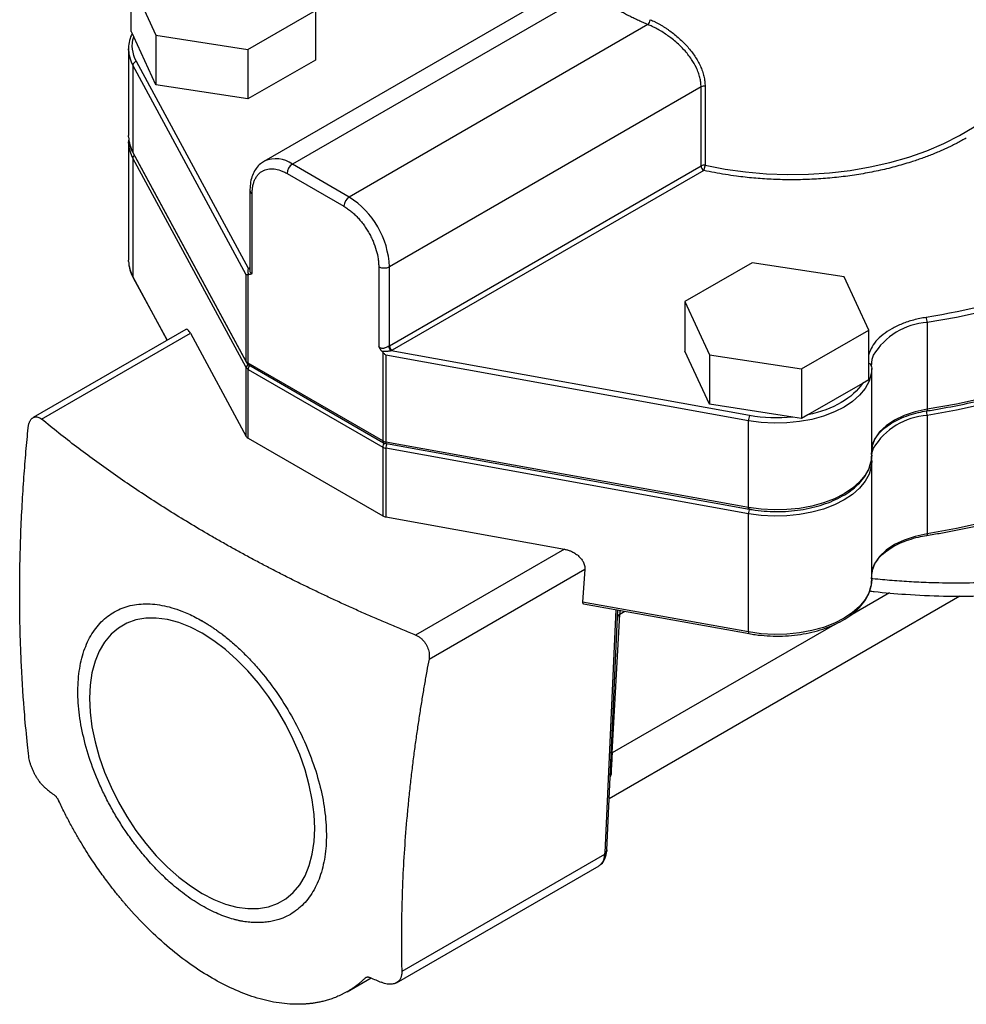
# Model space of a CAD drawing. Header units: inches. Extents: x 0.5 to 21.5, y 0.5 to 16.5.
# Tile 7 of 10: x 17.4 to 19.9, y 10.6 to 13.2. Entities that reach past the tile are written whole.
import ezdxf

# ---------------------------------------------------------------- set-up
doc = ezdxf.new("R2010")
doc.units = ezdxf.units.IN
doc.header["$LTSCALE"] = 2
doc.header["$MEASUREMENT"] = 0

msp = doc.modelspace()

# ---------------------------------------------------------------- linework, layer by layer
for p, q in [((17.7374, 13.271), (17.8024, 13.1309)), ((17.7374, 13.1403), (17.7374, 13.271)), ((18.8953, 13.2648), (18.0871, 12.7982)), ((18.9496, 13.2454), (18.1621, 12.7908)), ((18.045, 13.0934), (18.2226, 13.1959)), ((18.2226, 13.1959), (18.2226, 13.0653)), ((17.7374, 13.1403), (17.7436, 13.1269)), ((19.0995, 13.1589), (18.312, 12.7042)), ((17.8024, 13.0003), (17.7436, 13.1269)), ((17.8024, 13.1309), (17.8024, 13.0003)), ((17.8024, 13.1309), (18.045, 13.0934)), ((17.73, 13.0946), (17.73, 12.866)), ((17.7301, 13.0912), (17.73, 13.0946)), ((18.045, 13.0934), (18.045, 12.9628)), ((18.0466, 12.5157), (17.7509, 13.0615)), ((18.2226, 13.0653), (18.045, 12.9628)), ((18.0404, 12.4995), (17.7414, 13.0516)), ((17.7414, 13.0516), (17.7414, 12.8229)), ((18.045, 12.9628), (17.8024, 13.0003)), ((19.2396, 12.9948), (18.418, 12.5205)), ((19.2396, 12.7866), (19.2396, 12.9948)), ((19.2502, 12.9961), (19.2502, 12.7879)), ((17.7301, 12.8625), (17.73, 12.866)), ((17.73, 12.8497), (17.73, 12.5378)), ((17.7301, 12.8462), (17.73, 12.8497)), ((18.0404, 12.2709), (17.7414, 12.8229)), ((18.0404, 12.2546), (17.7414, 12.8066)), ((17.7414, 12.8066), (17.7414, 12.4947)), ((17.7421, 12.8199), (18.0412, 12.2679)), ((18.312, 12.7042), (18.1621, 12.7908)), ((18.418, 12.3123), (19.2396, 12.7866)), ((19.2467, 12.7743), (18.4251, 12.3001)), ((18.1479, 12.7663), (18.2978, 12.6797)), ((18.0502, 12.7214), (18.0502, 12.5091)), ((18.056, 12.503), (18.056, 12.7132)), ((17.7301, 12.5343), (17.73, 12.5378)), ((18.0489, 12.5172), (18.0502, 12.5179)), ((18.0502, 12.5167), (18.0489, 12.5172)), ((18.3898, 12.5205), (18.3898, 12.3103)), ((18.418, 12.3123), (18.418, 12.5205)), ((19.3745, 12.531), (19.1969, 12.4284)), ((19.6171, 12.4934), (19.3745, 12.531)), ((17.8323, 12.3268), (17.7414, 12.4947)), ((17.7421, 12.4916), (17.8316, 12.3265)), ((18.0404, 12.2709), (18.0404, 12.4995)), ((18.0453, 12.2662), (18.0453, 12.5)), ((19.6821, 12.3534), (19.6171, 12.4934)), ((19.1969, 12.4284), (19.2619, 12.2884)), ((19.1969, 12.4284), (19.1969, 12.2978)), ((19.8358, 12.3732), (19.8358, 12.1446)), ((17.8812, 12.3551), (17.4785, 12.1226)), ((17.5009, 12.1186), (17.8932, 12.3451)), ((17.8932, 12.3451), (18.0404, 12.0733)), ((19.5045, 12.2509), (19.6821, 12.3534)), ((19.6821, 12.2227), (19.6821, 12.3534)), ((18.4004, 12.295), (18.4004, 12.0612)), ((19.3649, 12.1144), (18.4086, 12.287)), ((18.4086, 12.287), (18.4086, 12.0583)), ((19.3678, 12.128), (18.4224, 12.2987)), ((19.2619, 12.1577), (19.1969, 12.2978)), ((19.2619, 12.2884), (19.2619, 12.1577)), ((19.2619, 12.2884), (19.5045, 12.2509)), ((18.0404, 12.0733), (18.0404, 12.2546)), ((18.4004, 12.0612), (18.0453, 12.2662)), ((18.0474, 12.2616), (18.4025, 12.0566)), ((19.6893, 12.2576), (19.6895, 12.2521)), ((19.6895, 12.0235), (19.6895, 12.2521)), ((18.0453, 12.2498), (18.4004, 12.0449)), ((18.0453, 12.0686), (18.0453, 12.2498)), ((19.5045, 12.2509), (19.5045, 12.1202)), ((19.665, 12.2129), (19.5215, 12.1301)), ((19.6821, 12.2227), (19.665, 12.2129)), ((19.4812, 12.1238), (19.2619, 12.1577)), ((19.5045, 12.1202), (19.4812, 12.1238)), ((19.5215, 12.1301), (19.5045, 12.1202)), ((19.8358, 12.1282), (19.8358, 11.8163)), ((19.3649, 11.8857), (19.3649, 12.1144)), ((18.0453, 12.0686), (18.4004, 11.8636)), ((18.4004, 12.0449), (18.4004, 11.8636)), ((19.3649, 11.8857), (18.4086, 12.0583)), ((18.4098, 12.054), (19.3661, 11.8814)), ((19.3649, 11.8694), (18.4086, 12.042)), ((18.4086, 12.042), (18.4086, 11.8607)), ((19.6893, 12.0126), (19.6891, 12.017)), ((19.6893, 12.0126), (19.6895, 12.0071)), ((19.6895, 11.6952), (19.6895, 12.0071)), ((19.3649, 11.5575), (19.3649, 11.8694)), ((18.4086, 11.8607), (18.8794, 11.7758)), ((18.8794, 11.7758), (18.4871, 11.5493)), ((18.5223, 11.4859), (18.9332, 11.7231)), ((18.9332, 11.7231), (18.9273, 11.6365)), ((18.9333, 11.7252), (18.9332, 11.7231)), ((19.7363, 11.6607), (19.6316, 11.6002)), ((19.3649, 11.5575), (18.9273, 11.6365)), ((18.9301, 11.6318), (19.3661, 11.5531)), ((18.9975, 11.1188), (19.9219, 11.6524)), ((19.0147, 11.6166), (18.9855, 10.9749)), ((18.9913, 10.983), (19.0202, 11.6156)), ((19.0051, 11.2386), (19.0252, 11.6045)), ((19.0256, 11.6146), (19.0252, 11.6045)), ((19.0252, 11.6045), (19.0386, 11.6122)), ((17.9242, 11.5867), (17.9237, 11.587)), ((19.592, 11.5774), (19.0051, 11.2386)), ((19.0022, 11.1828), (19.0001, 11.1759)), ((18.9905, 10.976), (18.9909, 10.9809)), ((18.9852, 10.9707), (18.4505, 10.662)), ((18.4365, 10.6328), (18.9706, 10.9411)), ((18.3063, 10.6091), (18.3694, 10.6455)), ((18.3568, 10.6471), (18.3547, 10.6459))]:
    msp.add_line(p, q)
at = {"flags": 128}
for points in [[(19.2502, 12.7879), (19.3029, 12.7778), (19.3569, 12.7703), (19.4119, 12.7656), (19.4673, 12.7636), (19.5228, 12.7645), (19.578, 12.768), (19.6325, 12.7744), (19.6858, 12.7834), (19.7375, 12.7951), (19.7873, 12.8093), (19.8348, 12.8259), (19.8796, 12.8449), (19.9214, 12.866), (19.9599, 12.8891), (19.9947, 12.9141), (20.0257, 12.9407), (20.0526, 12.9688), (20.0751, 12.9981), (20.0917, 13.0254)], [(20.7677, 12.9112), (20.7437, 12.8665), (20.715, 12.8227), (20.6819, 12.78), (20.6443, 12.7386), (20.6024, 12.6985), (20.5564, 12.66), (20.5064, 12.6231), (20.4527, 12.5881), (20.3954, 12.555), (20.3347, 12.524), (20.2709, 12.4952), (20.2041, 12.4686), (20.1347, 12.4444), (20.0629, 12.4227), (19.989, 12.4036), (19.9132, 12.387), (19.8358, 12.3732)], [(20.7677, 12.6825), (20.7437, 12.6378), (20.715, 12.5941), (20.6819, 12.5514), (20.6443, 12.5099), (20.6024, 12.4699), (20.5564, 12.4314), (20.5064, 12.3945), (20.4527, 12.3595), (20.3954, 12.3264), (20.3347, 12.2954), (20.2709, 12.2665), (20.2041, 12.24), (20.1347, 12.2158), (20.0629, 12.1941), (19.989, 12.1749), (19.9132, 12.1584), (19.8358, 12.1446)], [(20.7677, 12.6662), (20.7437, 12.6215), (20.715, 12.5777), (20.6819, 12.5351), (20.6443, 12.4936), (20.6024, 12.4535), (20.5564, 12.415), (20.5064, 12.3782), (20.4527, 12.3431), (20.3954, 12.3101), (20.3347, 12.279), (20.2709, 12.2502), (20.2041, 12.2236), (20.1347, 12.1995), (20.0629, 12.1778), (19.989, 12.1586), (19.9132, 12.1421), (19.8358, 12.1282)], [(20.7677, 12.3543), (20.7437, 12.3096), (20.715, 12.2658), (20.6819, 12.2231), (20.6443, 12.1817), (20.6024, 12.1416), (20.5564, 12.1031), (20.5064, 12.0663), (20.4527, 12.0312), (20.3954, 11.9981), (20.3347, 11.9671), (20.2709, 11.9383), (20.2041, 11.9117), (20.1347, 11.8875), (20.0629, 11.8658), (19.989, 11.8467), (19.9132, 11.8302), (19.8358, 11.8163)], [(19.6893, 12.2576), (19.6908, 12.2768), (19.6939, 12.2869)], [(19.6895, 12.2521), (19.6882, 12.2379), (19.6826, 12.2185), (19.6724, 12.1997), (19.6578, 12.1819), (19.6392, 12.1653), (19.6169, 12.1505), (19.5913, 12.1375), (19.5629, 12.1266), (19.5321, 12.1181), (19.4996, 12.112), (19.4661, 12.1086), (19.432, 12.1078), (19.398, 12.1098), (19.3649, 12.1144)], [(19.8358, 12.1446), (19.8044, 12.1379), (19.7754, 12.1283), (19.7496, 12.116), (19.7277, 12.1014), (19.7103, 12.085), (19.6979, 12.0671), (19.6908, 12.0482), (19.6895, 12.0398)], [(19.8358, 12.1446), (19.8357, 12.1431), (19.8355, 12.1419), (19.8353, 12.141), (19.835, 12.1404), (19.8347, 12.1402)], [(18.4086, 12.0583), (18.4087, 12.0569), (18.4088, 12.0556), (18.4091, 12.0547), (18.4095, 12.0542), (18.4098, 12.054)], [(19.6895, 12.0235), (19.6882, 12.0092), (19.6826, 11.9898), (19.6724, 11.971), (19.6578, 11.9532), (19.6392, 11.9367), (19.6169, 11.9218), (19.5913, 11.9088), (19.5629, 11.898), (19.5321, 11.8894), (19.4996, 11.8834), (19.4661, 11.88), (19.432, 11.8792), (19.398, 11.8811), (19.3649, 11.8857)], [(19.6895, 12.0235), (19.6908, 12.0319), (19.6939, 12.0419)], [(19.6895, 12.0071), (19.6882, 11.9929), (19.6826, 11.9735), (19.6724, 11.9547), (19.6578, 11.9369), (19.6392, 11.9204), (19.6169, 11.9055), (19.5913, 11.8925), (19.5629, 11.8816), (19.5321, 11.8731), (19.4996, 11.8671), (19.4661, 11.8636), (19.432, 11.8629), (19.398, 11.8648), (19.3649, 11.8694)], [(19.6893, 12.0126), (19.6891, 12.0142), (19.6887, 12.0153)], [(19.3661, 11.8814), (19.3657, 11.8816), (19.3654, 11.8821), (19.3651, 11.883), (19.3649, 11.8842), (19.3649, 11.8857)], [(19.8358, 11.8163), (19.8044, 11.8096), (19.7754, 11.8), (19.7496, 11.7878), (19.7277, 11.7732), (19.7103, 11.7567), (19.6979, 11.7388), (19.6908, 11.7199), (19.6895, 11.7115)], [(19.8358, 11.8163), (19.8357, 11.8148), (19.8355, 11.8136), (19.8353, 11.8127), (19.835, 11.8122), (19.8347, 11.812)], [(19.6895, 11.6952), (19.6882, 11.681), (19.6826, 11.6616), (19.6724, 11.6428), (19.6578, 11.625), (19.6392, 11.6085), (19.6169, 11.5936), (19.5913, 11.5806), (19.5629, 11.5697), (19.5321, 11.5612), (19.4996, 11.5551), (19.4661, 11.5517), (19.432, 11.551), (19.398, 11.5529), (19.3649, 11.5575)], [(18.2211, 11.0397), (18.2195, 11.0765), (18.2146, 11.1147), (18.2066, 11.154), (18.1954, 11.194), (18.1813, 11.2341), (18.1644, 11.274), (18.1448, 11.3132), (18.1228, 11.3513), (18.0987, 11.3878), (18.0726, 11.4224), (18.0449, 11.4547), (18.0159, 11.4843), (17.9859, 11.5109), (17.9552, 11.5343), (17.9241, 11.5541), (17.8931, 11.5701), (17.8624, 11.5822), (17.8324, 11.5903), (17.8033, 11.5942), (17.7756, 11.5938), (17.7496, 11.5893), (17.7254, 11.5807), (17.7034, 11.568), (17.6839, 11.5514), (17.6669, 11.5311), (17.6528, 11.5072), (17.6417, 11.4802), (17.6336, 11.4501), (17.6288, 11.4175), (17.6271, 11.3826)], [(19.3649, 11.5575), (19.3649, 11.556), (19.3651, 11.5548), (19.3654, 11.5539), (19.3657, 11.5533), (19.3661, 11.5531)], [(17.6271, 11.3826), (17.6288, 11.3458), (17.6336, 11.3075), (17.6417, 11.2682), (17.6528, 11.2283), (17.6669, 11.1881), (17.6839, 11.1482), (17.7034, 11.1091), (17.7254, 11.071), (17.7496, 11.0344), (17.7756, 10.9998), (17.8033, 10.9676), (17.8324, 10.9379), (17.8624, 10.9113), (17.8931, 10.888), (17.9241, 10.8682), (17.9552, 10.8521), (17.9859, 10.84), (18.0159, 10.832), (18.0449, 10.8281), (18.0726, 10.8284), (18.0987, 10.8329), (18.1228, 10.8415), (18.1448, 10.8542), (18.1644, 10.8708), (18.1813, 10.8912), (18.1954, 10.915), (18.2066, 10.9421), (18.2146, 10.9721), (18.2195, 11.0048), (18.2211, 11.0397)], [(19.0051, 11.2386), (19.0037, 11.2375), (19.0029, 11.2367)], [(19.0004, 11.1812), (19.0007, 11.1815), (19.0022, 11.1828)]]:
    msp.add_lwpolyline(points, dxfattribs=at)
for centre, radius, start, end in [((19.0872, 13.1722), 0.0182, 312.7522, 358.5005), ((17.8193, 13.0953), 0.0893, 182.6364, 209.2793), ((17.7525, 13.0504), 0.0111, 97.8753, 174.1529), ((19.2467, 12.981), 0.0156, 76.878, 117.1827), ((17.8193, 12.8666), 0.0893, 182.6364, 209.2793), ((17.8193, 12.8503), 0.0893, 182.6364, 209.2793), ((17.7477, 12.8229), 0.00629, 179.4629, 208.3023), ((17.7511, 12.8061), 0.0097, 126.1046, 177.1003), ((18.1183, 12.7314), 0.0738, 53.5622, 114.2599), ((18.1786, 12.7649), 0.0307, 122.6055, 177.3945), ((19.2467, 12.7727), 0.0156, 76.878, 117.1827), ((19.2549, 12.7873), 0.0154, 182.6055, 237.3945), ((18.0602, 12.7224), 0.0101, 185.7105, 245.624), ((18.3285, 12.6784), 0.0307, 122.6055, 177.3945), ((18.1887, 12.5106), 0.2295, 2.4763, 57.5237), ((17.8193, 12.5384), 0.0893, 182.6364, 209.2793), ((18.0497, 12.5221), 0.0072, 243.8242, 273.3631), ((18.4039, 12.5478), 0.0307, 242.6097, 297.3903), ((17.7477, 12.4946), 0.00629, 179.4629, 208.3023), ((19.7987, 12.3731), 0.037, 0.1192, 21.8879), ((19.8471, 12.1948), 0.1788, 93.6377, 148.9861), ((18.4078, 12.3301), 0.0206, 294.2998, 299.9158), ((18.4335, 12.3119), 0.0173, 181.7743, 230.0576), ((18.4334, 12.313), 0.0154, 182.6055, 237.3945), ((18.0513, 12.2774), 0.0127, 210.7405, 241.9631), ((18.0467, 12.2708), 0.00629, 179.4629, 208.3089), ((18.0512, 12.2535), 0.0109, 110.3718, 174.5567), ((18.0513, 12.2611), 0.0127, 210.7405, 241.9631), ((18.0502, 12.2656), 0.00493, 173.7012, 234.9867), ((18.0611, 12.249), 0.0158, 135.0169, 176.9203), ((19.6808, 12.2568), 0.00856, 5.1701, 81.314), ((19.3982, 12.1143), 0.0333, 155.5575, 179.8207), ((19.8471, 11.9498), 0.1788, 93.6377, 148.9861), ((19.7952, 12.1277), 0.0405, 0.6938, 17.4597), ((18.0513, 12.0798), 0.0127, 210.7405, 241.9631), ((18.4128, 12.0835), 0.0255, 240.978, 260.5063), ((18.4052, 12.0606), 0.00479, 172.7411, 235.9744), ((18.4159, 12.0441), 0.0155, 132.8847, 177.3168), ((18.4128, 12.0672), 0.0255, 240.978, 260.5063), ((18.4448, 12.0415), 0.0362, 160.0982, 179.2295), ((18.4128, 11.8859), 0.0255, 240.978, 260.5063), ((19.3982, 11.8693), 0.0333, 155.5575, 179.8207), ((19.0331, 11.5926), 0.0143, 123.9672, 166.0416), ((18.9812, 10.9842), 0.0102, 294.9494, 355.2587), ((18.9809, 10.9803), 0.0105, 293.7172, 335.6442)]:
    msp.add_arc(centre, radius, start, end)
for points, knots in [([(19.0995, 13.1589), (19.0954, 13.1606), (19.0872, 13.164), (19.0751, 13.1694), (19.0633, 13.1749), (19.0517, 13.1806), (19.0404, 13.1864), (19.0292, 13.1924), (19.0156, 13.2001), (18.9998, 13.2096), (18.9822, 13.2211), (18.9653, 13.233), (18.9548, 13.2413), (18.9496, 13.2454)], [0, 0, 0, 0, 0.071503, 0.142917, 0.21428, 0.285632, 0.357012, 0.428459, 0.500011, 0.625075, 0.749955, 0.87486, 1, 1, 1, 1]), ([(19.1053, 13.1717), (19.1075, 13.1708), (19.1118, 13.169), (19.1183, 13.1659), (19.1248, 13.1626), (19.1314, 13.159), (19.1379, 13.1552), (19.1444, 13.1511), (19.151, 13.1468), (19.1595, 13.1408), (19.17, 13.1328), (19.1821, 13.1225), (19.1937, 13.1115), (19.2045, 13.1), (19.2145, 13.0879), (19.2235, 13.0754), (19.2314, 13.0625), (19.2381, 13.0493), (19.2435, 13.0359), (19.2473, 13.0225), (19.2498, 13.0091), (19.2501, 13.0005), (19.2502, 12.9961)], [0, 0, 0, 0, 0.031308, 0.062468, 0.093554, 0.124641, 0.155806, 0.187124, 0.218668, 0.25051, 0.312706, 0.375066, 0.43763, 0.500121, 0.562848, 0.625254, 0.687836, 0.749958, 0.813277, 0.875591, 0.937596, 1, 1, 1, 1]), ([(17.7398, 13.1353), (17.739, 13.1339), (17.7348, 13.1265), (17.7315, 13.1121), (17.7292, 13.0985), (17.7302, 13.0915), (17.7302, 13.0909)], [0, 0, 0, 0, 0.095516, 0.530734, 0.960152, 1, 1, 1, 1]), ([(19.2396, 12.9948), (19.2395, 12.9968), (19.2395, 13.0007), (19.2389, 13.0068), (19.238, 13.0129), (19.2366, 13.0192), (19.2349, 13.0256), (19.2328, 13.032), (19.2303, 13.0385), (19.225, 13.0504), (19.2143, 13.0689), (19.1997, 13.0871), (19.1852, 13.1021), (19.1738, 13.1128), (19.161, 13.1231), (19.1486, 13.1322), (19.1362, 13.1403), (19.1233, 13.1477), (19.1111, 13.1539), (19.1033, 13.1572), (19.0995, 13.1589)], [0, 0, 0, 0, 0.029918, 0.060191, 0.090836, 0.121868, 0.153302, 0.185153, 0.217435, 0.250161, 0.363278, 0.499762, 0.54535, 0.62488, 0.694323, 0.749482, 0.817343, 0.881699, 0.942576, 1, 1, 1, 1]), ([(17.7309, 12.8575), (17.7303, 12.8542), (17.7296, 12.8504), (17.7302, 12.8465), (17.7302, 12.8459)], [0, 0, 0, 0, 0.845053, 1, 1, 1, 1]), ([(17.7302, 12.8622), (17.7308, 12.8564), (17.7318, 12.8442), (17.7369, 12.8301), (17.7411, 12.822), (17.7421, 12.8199)], [0, 0, 0, 0, 0.402198, 0.845635, 1, 1, 1, 1]), ([(19.939, 12.8597), (19.9351, 12.8575), (19.9271, 12.8529), (19.9149, 12.8464), (19.9024, 12.84), (19.8896, 12.8339), (19.8766, 12.8279), (19.8633, 12.8222), (19.8498, 12.8166), (19.836, 12.8112), (19.822, 12.8061), (19.8077, 12.8011), (19.7842, 12.7934), (19.7509, 12.7837), (19.7069, 12.7731), (19.6614, 12.7644), (19.6148, 12.7576), (19.5675, 12.7528), (19.5199, 12.7501), (19.4721, 12.7493), (19.425, 12.7506), (19.3784, 12.7538), (19.3381, 12.7583), (19.3037, 12.7633), (19.2749, 12.7684), (19.2561, 12.7723), (19.2467, 12.7743)], [0, 0, 0, 0, 0.022356, 0.044648, 0.066889, 0.089095, 0.111279, 0.133457, 0.155643, 0.177852, 0.200099, 0.222398, 0.244763, 0.308204, 0.3717, 0.435831, 0.500018, 0.564149, 0.628336, 0.691776, 0.755273, 0.817375, 0.879534, 0.919691, 0.959818, 1, 1, 1, 1]), ([(18.0883, 12.7985), (18.0847, 12.7964), (18.0765, 12.7916), (18.0664, 12.7801), (18.0579, 12.7655), (18.0524, 12.7483), (18.0503, 12.7332), (18.0502, 12.7238), (18.0502, 12.7214)], [0, 0, 0, 0, 0.146872, 0.335441, 0.525743, 0.722373, 0.926361, 1, 1, 1, 1]), ([(18.056, 12.7132), (18.056, 12.7151), (18.0561, 12.7189), (18.0565, 12.7243), (18.0572, 12.7296), (18.0581, 12.7347), (18.0593, 12.7396), (18.0607, 12.7442), (18.0629, 12.7499), (18.0662, 12.7563), (18.0709, 12.763), (18.0765, 12.7685), (18.0828, 12.7729), (18.0898, 12.7762), (18.0999, 12.7789), (18.1134, 12.7792), (18.1278, 12.7757), (18.1382, 12.7714), (18.1439, 12.7686), (18.1468, 12.7669), (18.1479, 12.7663)], [0, 0, 0, 0, 0.034297, 0.068595, 0.102892, 0.137189, 0.171487, 0.205784, 0.240081, 0.305071, 0.370064, 0.435124, 0.500166, 0.565491, 0.630154, 0.760076, 0.879937, 0.939684, 0.977068, 1, 1, 1, 1]), ([(19.2467, 12.7743), (19.2468, 12.7746), (19.2472, 12.7752), (19.2476, 12.7761), (19.2483, 12.7777), (19.2492, 12.7805), (19.2499, 12.7839), (19.2502, 12.7863), (19.2502, 12.7874), (19.2502, 12.7879)], [0, 0, 0, 0, 0.099123, 0.179391, 0.240801, 0.50009, 0.75938, 0.884879, 1, 1, 1, 1]), ([(18.2978, 12.6797), (18.2995, 12.6788), (18.3028, 12.6768), (18.3077, 12.6735), (18.3126, 12.6699), (18.3175, 12.666), (18.3223, 12.6619), (18.327, 12.6574), (18.3331, 12.6514), (18.3403, 12.6435), (18.3484, 12.6333), (18.356, 12.6225), (18.363, 12.6112), (18.3693, 12.5995), (18.3767, 12.5836), (18.3837, 12.5639), (18.3879, 12.5449), (18.3893, 12.5321), (18.3897, 12.5252), (18.3898, 12.5218), (18.3898, 12.5205)], [0, 0, 0, 0, 0.034297, 0.068595, 0.102892, 0.137189, 0.171487, 0.205784, 0.240081, 0.305071, 0.370064, 0.435124, 0.500166, 0.565491, 0.630154, 0.760076, 0.879937, 0.939684, 0.977068, 1, 1, 1, 1]), ([(19.8347, 12.1402), (19.8472, 12.1423), (19.8835, 12.1483), (19.9426, 12.16), (20.0115, 12.176), (20.0787, 12.1942), (20.1442, 12.2145), (20.2075, 12.237), (20.2686, 12.2614), (20.3274, 12.2878), (20.3835, 12.316), (20.4368, 12.346), (20.4872, 12.3777), (20.5345, 12.4109), (20.5785, 12.4457), (20.6192, 12.4818), (20.6563, 12.5193), (20.6899, 12.5578), (20.7196, 12.5975), (20.7458, 12.6381), (20.7599, 12.6658), (20.7671, 12.6798)], [0, 0, 0, 0, 0.028394, 0.082328, 0.136271, 0.190219, 0.244172, 0.298131, 0.352097, 0.40607, 0.460049, 0.514034, 0.568024, 0.622017, 0.67601, 0.729998, 0.783974, 0.837932, 0.891862, 0.945753, 1, 1, 1, 1]), ([(20.4174, 12.5836), (20.3368, 12.537), (20.2458, 12.4965), (20.0488, 12.4303), (19.9429, 12.4045), (19.8331, 12.3869)], [0, 0, 0, 0, 0.5, 0.5, 1, 1, 1, 1]), ([(17.7302, 12.534), (17.7308, 12.5282), (17.7318, 12.516), (17.7369, 12.5019), (17.7411, 12.4937), (17.7421, 12.4916)], [0, 0, 0, 0, 0.4021976, 0.8456349, 1, 1, 1, 1]), ([(18.0472, 12.4999), (18.0469, 12.5007), (18.0462, 12.5023), (18.0455, 12.505), (18.0451, 12.5078), (18.0451, 12.5107), (18.0455, 12.5135), (18.0462, 12.515), (18.0466, 12.5157)], [0, 0, 0, 0, 0.164407, 0.330759, 0.500198, 0.684592, 0.850488, 1, 1, 1, 1]), ([(18.0404, 12.4995), (18.0407, 12.4996), (18.0414, 12.4996), (18.0427, 12.4998), (18.044, 12.4999), (18.0449, 12.5), (18.0453, 12.5)], [0, 0, 0, 0, 0.317997, 0.590633, 0.817943, 1, 1, 1, 1]), ([(18.0453, 12.5), (18.0456, 12.5), (18.0463, 12.5), (18.0469, 12.5), (18.0472, 12.4999)], [0, 0, 0, 0, 0.478331, 1, 1, 1, 1]), ([(18.056, 12.503), (18.0554, 12.5025), (18.0541, 12.5016), (18.0521, 12.5006), (18.0499, 12.4998), (18.0482, 12.4999), (18.0472, 12.4999)], [0, 0, 0, 0, 0.260361, 0.500957, 0.71948, 1, 1, 1, 1]), ([(18.0503, 12.5101), (18.0503, 12.5098), (18.05, 12.5085), (18.0507, 12.5064), (18.0518, 12.5046), (18.0535, 12.5035), (18.0551, 12.5032), (18.056, 12.503)], [0, 0, 0, 0, 0.069617, 0.308855, 0.532914, 0.726658, 1, 1, 1, 1]), ([(19.8331, 12.3869), (19.8219, 12.3848), (19.7997, 12.3806), (19.7692, 12.3702), (19.742, 12.3574), (19.7186, 12.3418), (19.7001, 12.3241), (19.6874, 12.3062), (19.6837, 12.294), (19.6821, 12.2887)], [0, 0, 0, 0, 0.145996, 0.291993, 0.437989, 0.583986, 0.734128, 0.88352, 1, 1, 1, 1]), ([(17.8932, 12.3451), (17.891, 12.3485), (17.8876, 12.3538), (17.8837, 12.3559), (17.882, 12.3553), (17.8813, 12.355)], [0, 0, 0, 0, 0.500927, 0.783234, 1, 1, 1, 1]), ([(19.8347, 11.812), (19.8472, 11.8141), (19.8835, 11.8201), (19.9426, 11.8317), (20.0115, 11.8477), (20.0787, 11.866), (20.1442, 11.8863), (20.2075, 11.9087), (20.2686, 11.9331), (20.3274, 11.9595), (20.3835, 11.9877), (20.4368, 12.0177), (20.4872, 12.0494), (20.5345, 12.0827), (20.5785, 12.1174), (20.6192, 12.1536), (20.6563, 12.191), (20.6899, 12.2296), (20.7196, 12.2692), (20.7458, 12.3098), (20.7599, 12.3376), (20.7671, 12.3515)], [0, 0, 0, 0, 0.028394, 0.082328, 0.136271, 0.190219, 0.244172, 0.298131, 0.352097, 0.40607, 0.460049, 0.514034, 0.568024, 0.622017, 0.67601, 0.729998, 0.783974, 0.837932, 0.891862, 0.945753, 1, 1, 1, 1]), ([(18.3898, 12.3103), (18.3905, 12.3097), (18.3918, 12.3084), (18.3938, 12.3071), (18.3961, 12.3059), (18.3991, 12.3052), (18.4025, 12.3054), (18.406, 12.3065), (18.4096, 12.308), (18.4133, 12.31), (18.4153, 12.3109), (18.4163, 12.3114)], [0, 0, 0, 0, 0.102518, 0.18595, 0.250628, 0.371252, 0.500124, 0.588186, 0.749538, 0.885253, 1, 1, 1, 1]), ([(18.3985, 12.2971), (18.3979, 12.2979), (18.3966, 12.2992), (18.395, 12.3014), (18.3934, 12.3038), (18.3917, 12.3067), (18.3904, 12.3091), (18.3898, 12.3103)], [0, 0, 0, 0, 0.1950295, 0.3595178, 0.4993644, 0.7397549, 1, 1, 1, 1]), ([(18.4224, 12.2987), (18.4216, 12.2985), (18.4198, 12.2982), (18.4169, 12.2977), (18.4138, 12.2972), (18.4096, 12.2968), (18.4044, 12.2965), (18.4005, 12.2969), (18.3985, 12.2971)], [0, 0, 0, 0, 0.110735, 0.230347, 0.359839, 0.500001, 0.752783, 1, 1, 1, 1]), ([(18.3985, 12.2971), (18.3989, 12.2968), (18.3995, 12.2961), (18.4001, 12.2954), (18.4004, 12.295)], [0, 0, 0, 0, 0.521669, 1, 1, 1, 1]), ([(18.4086, 12.287), (18.4077, 12.2877), (18.4059, 12.2892), (18.4036, 12.2914), (18.4019, 12.2933), (18.4009, 12.2945), (18.4004, 12.295)], [0, 0, 0, 0, 0.318038, 0.59065, 0.817919, 1, 1, 1, 1]), ([(18.0412, 12.2679), (18.0423, 12.2662), (18.0441, 12.2637), (18.0466, 12.2621), (18.0474, 12.2616)], [0, 0, 0, 0, 0.6831075, 1, 1, 1, 1]), ([(17.4655, 12.096), (17.4656, 12.0973), (17.4659, 12.0998), (17.4666, 12.1034), (17.4675, 12.1068), (17.4686, 12.1098), (17.4698, 12.1126), (17.4712, 12.1152), (17.4727, 12.1174), (17.4743, 12.1193), (17.4761, 12.1209), (17.4785, 12.1227), (17.4819, 12.1243), (17.4863, 12.1249), (17.491, 12.1242), (17.4959, 12.1223), (17.4992, 12.1199), (17.5009, 12.1186)], [0, 0, 0, 0, 0.05323, 0.105713, 0.157461, 0.208489, 0.258811, 0.308441, 0.357397, 0.405694, 0.453349, 0.50038, 0.595189, 0.692425, 0.792224, 0.89471, 1, 1, 1, 1]), ([(19.6898, 12.0398), (19.6904, 12.0441), (19.6918, 12.0536), (19.6988, 12.0681), (19.7097, 12.0828), (19.7244, 12.0965), (19.7424, 12.109), (19.7634, 12.1199), (19.7868, 12.1292), (19.804, 12.1337), (19.8125, 12.1359)], [0, 0, 0, 0, 0.1099492, 0.2421118, 0.3712942, 0.4983169, 0.6243773, 0.7501995, 0.8760381, 1, 1, 1, 1]), ([(19.8125, 12.1359), (19.8126, 12.1359), (19.8196, 12.1379), (19.8272, 12.1391), (19.8347, 12.1402)], [0, 0, 0, 0, 0.01974, 1, 1, 1, 1]), ([(18.4871, 11.5493), (18.4758, 11.5539), (18.4533, 11.563), (18.4199, 11.577), (18.3867, 11.5911), (18.3537, 11.6054), (18.3211, 11.62), (18.2887, 11.6347), (18.2566, 11.6496), (18.2248, 11.6647), (18.1932, 11.6799), (18.1619, 11.6954), (18.1309, 11.7111), (18.1002, 11.7269), (18.0697, 11.7429), (18.0396, 11.7591), (18.0096, 11.7755), (17.98, 11.7921), (17.9419, 11.8139), (17.8959, 11.841), (17.8424, 11.8737), (17.7901, 11.907), (17.7389, 11.9408), (17.689, 11.9753), (17.6401, 12.0102), (17.5925, 12.0458), (17.5459, 12.0819), (17.5159, 12.1064), (17.5009, 12.1186)], [0, 0, 0, 0, 0.029474, 0.058924, 0.088354, 0.117767, 0.147166, 0.176554, 0.205935, 0.23531, 0.264685, 0.294061, 0.323442, 0.35283, 0.38223, 0.411644, 0.441076, 0.470527, 0.500003, 0.555655, 0.611234, 0.66676, 0.722255, 0.77774, 0.833236, 0.888764, 0.944345, 1, 1, 1, 1]), ([(17.467, 11.2298), (17.4659, 11.2398), (17.4618, 11.2758), (17.4544, 11.3547), (17.4458, 11.4842), (17.4425, 11.6174), (17.4435, 11.7345), (17.4458, 11.8154), (17.4494, 11.892), (17.454, 11.9641), (17.4593, 12.0315), (17.4635, 12.0751), (17.4655, 12.096)], [0, 0, 0, 0, 0.0368168, 0.1324716, 0.2870278, 0.5003996, 0.5977583, 0.6894834, 0.7755673, 0.8560098, 0.930817, 1, 1, 1, 1]), ([(18.4025, 12.0566), (18.404, 12.0559), (18.4064, 12.0547), (18.409, 12.0542), (18.4098, 12.054)], [0, 0, 0, 0, 0.669168, 1, 1, 1, 1]), ([(19.6857, 11.9993), (19.6864, 12.0013), (19.6891, 12.0093), (19.6897, 12.0195), (19.6894, 12.0275), (19.6893, 12.0294)], [0, 0, 0, 0, 0.208842, 0.810903, 1, 1, 1, 1]), ([(19.3661, 11.8814), (19.3715, 11.8805), (19.3872, 11.8779), (19.4139, 11.8753), (19.446, 11.8746), (19.478, 11.8763), (19.5094, 11.8804), (19.5397, 11.8868), (19.5683, 11.8955), (19.5949, 11.9063), (19.6189, 11.9191), (19.64, 11.9337), (19.6579, 11.9499), (19.672, 11.9674), (19.6815, 11.984), (19.6845, 11.9949), (19.6857, 11.9993)], [0, 0, 0, 0, 0.039871, 0.115465, 0.191069, 0.266674, 0.342304, 0.417988, 0.493754, 0.569632, 0.64564, 0.72177, 0.797944, 0.873936, 0.949404, 1, 1, 1, 1]), ([(19.6841, 11.6657), (19.6882, 11.6652), (19.7205, 11.6611), (19.7861, 11.656), (19.8771, 11.6515), (19.9653, 11.6518), (20.0464, 11.6561), (20.1191, 11.6641), (20.1825, 11.6752), (20.233, 11.6874), (20.2725, 11.6996), (20.3041, 11.7115), (20.3313, 11.7236), (20.3571, 11.737), (20.3823, 11.7526), (20.4023, 11.7676), (20.4175, 11.7809), (20.4282, 11.7914), (20.4384, 11.8026), (20.4493, 11.8163), (20.4619, 11.8351), (20.4751, 11.8613), (20.4861, 11.8949), (20.4877, 11.9204), (20.4885, 11.934)], [0, 0, 0, 0, 0.009369, 0.073622, 0.15433, 0.229232, 0.298188, 0.37291, 0.438763, 0.495643, 0.54349, 0.582271, 0.619037, 0.655058, 0.693906, 0.735461, 0.756404, 0.777134, 0.79765, 0.819393, 0.850203, 0.891236, 0.94239, 1, 1, 1, 1]), ([(19.6898, 11.7115), (19.6904, 11.7158), (19.6918, 11.7253), (19.6988, 11.7398), (19.7097, 11.7546), (19.7244, 11.7683), (19.7424, 11.7808), (19.7634, 11.7917), (19.787, 11.8009), (19.8109, 11.8077), (19.8274, 11.8107), (19.8347, 11.812)], [0, 0, 0, 0, 0.09965, 0.219433, 0.336515, 0.451639, 0.565891, 0.679928, 0.793979, 0.908178, 1, 1, 1, 1]), ([(18.8794, 11.7758), (18.8808, 11.7755), (18.8835, 11.775), (18.8875, 11.7739), (18.8915, 11.7726), (18.8954, 11.7711), (18.9014, 11.7684), (18.9091, 11.764), (18.9177, 11.7572), (18.9247, 11.7494), (18.9292, 11.7421), (18.9317, 11.7357), (18.933, 11.7304), (18.9332, 11.7269), (18.9333, 11.7252)], [0, 0, 0, 0, 0.051104, 0.101748, 0.152161, 0.202576, 0.253225, 0.387478, 0.519336, 0.647548, 0.773252, 0.849446, 0.924523, 1, 1, 1, 1]), ([(20.1929, 11.7114), (20.1812, 11.7091), (20.159, 11.7048), (20.1255, 11.6997), (20.0948, 11.6958), (20.067, 11.6929), (20.0391, 11.6906), (19.9935, 11.6876), (19.9293, 11.6856), (19.8565, 11.6866), (19.7951, 11.6893), (19.7438, 11.6929), (19.7086, 11.6959), (19.6905, 11.6979), (19.6894, 11.698)], [0, 0, 0, 0, 0.084609, 0.160936, 0.228982, 0.288745, 0.340226, 0.404457, 0.569842, 0.719496, 0.814008, 0.905565, 0.994173, 1, 1, 1, 1]), ([(19.6857, 11.671), (19.6864, 11.6731), (19.6891, 11.681), (19.6897, 11.6912), (19.6894, 11.6992), (19.6893, 11.7011)], [0, 0, 0, 0, 0.208884, 0.810914, 1, 1, 1, 1]), ([(19.3661, 11.5531), (19.3715, 11.5522), (19.3872, 11.5496), (19.4139, 11.5471), (19.446, 11.5463), (19.478, 11.548), (19.5094, 11.5521), (19.5397, 11.5585), (19.5683, 11.5672), (19.5949, 11.578), (19.6189, 11.5908), (19.64, 11.6054), (19.6579, 11.6216), (19.672, 11.6392), (19.6815, 11.6558), (19.6845, 11.6666), (19.6857, 11.671)], [0, 0, 0, 0, 0.039871, 0.115466, 0.19107, 0.266676, 0.342306, 0.41799, 0.493757, 0.569636, 0.645644, 0.721775, 0.797949, 0.873941, 0.94941, 1, 1, 1, 1]), ([(17.7664, 10.9737), (17.7638, 10.9769), (17.7585, 10.9832), (17.7508, 10.993), (17.7433, 11.003), (17.7358, 11.0131), (17.7285, 11.0233), (17.7166, 11.0406), (17.7007, 11.0654), (17.6818, 11.0984), (17.6644, 11.1321), (17.6436, 11.1778), (17.6222, 11.2359), (17.6048, 11.3048), (17.596, 11.3714), (17.5963, 11.4335), (17.6055, 11.4897), (17.6233, 11.5381), (17.6494, 11.5776), (17.6829, 11.6071), (17.7229, 11.6259), (17.7607, 11.6322), (17.793, 11.6315), (17.818, 11.6282), (17.8439, 11.6221), (17.8673, 11.6141), (17.8881, 11.6054), (17.9059, 11.5969), (17.9178, 11.5903), (17.9237, 11.587)], [0, 0, 0, 0, 0.010462, 0.02091, 0.031353, 0.041798, 0.052254, 0.062727, 0.093889, 0.125047, 0.156417, 0.187783, 0.250038, 0.312733, 0.374989, 0.437692, 0.499953, 0.56266, 0.624926, 0.687635, 0.749901, 0.81261, 0.84375, 0.874923, 0.906288, 0.93768, 0.958458, 0.979211, 1, 1, 1, 1]), ([(18.9273, 11.6365), (18.9273, 11.636), (18.9272, 11.635), (18.9276, 11.6337), (18.9283, 11.6327), (18.9291, 11.632), (18.9298, 11.632), (18.9301, 11.632)], [0, 0, 0, 0, 0.199372, 0.403597, 0.614625, 0.834225, 1, 1, 1, 1]), ([(17.9242, 11.5867), (17.9272, 11.5849), (17.9332, 11.5814), (17.9421, 11.5758), (17.9511, 11.5699), (17.9601, 11.5638), (17.969, 11.5573), (17.9837, 11.5463), (18.0042, 11.5296), (18.03, 11.506), (18.0551, 11.4803), (18.0874, 11.4437), (18.1252, 11.3937), (18.1652, 11.3289), (18.1987, 11.2607), (18.2248, 11.1912), (18.2427, 11.1221), (18.2519, 11.0554), (18.2522, 10.9929), (18.2435, 10.9364), (18.2262, 10.8875), (18.2048, 10.854), (18.1839, 10.8322), (18.1665, 10.8185), (18.1474, 10.8075), (18.1292, 10.8001), (18.1123, 10.7955), (18.0974, 10.7927), (18.087, 10.792), (18.0818, 10.7916)], [0, 0, 0, 0, 0.010467, 0.02092, 0.031365, 0.04181, 0.052265, 0.062735, 0.093875, 0.125023, 0.156371, 0.187722, 0.249977, 0.312593, 0.374877, 0.437465, 0.499783, 0.562347, 0.624696, 0.687246, 0.749617, 0.812158, 0.843565, 0.875011, 0.9063, 0.937626, 0.958419, 0.979189, 1, 1, 1, 1]), ([(18.4871, 11.5493), (18.4884, 11.5487), (18.4909, 11.5476), (18.4946, 11.5456), (18.4981, 11.5432), (18.5014, 11.5406), (18.5045, 11.5377), (18.5075, 11.5346), (18.5101, 11.5314), (18.5126, 11.528), (18.5154, 11.5235), (18.5183, 11.5177), (18.5209, 11.5105), (18.5226, 11.5031), (18.5233, 11.4955), (18.5229, 11.4906), (18.5227, 11.4882)], [0, 0, 0, 0, 0.058947, 0.117017, 0.174227, 0.230597, 0.286144, 0.340889, 0.394853, 0.448058, 0.500526, 0.595726, 0.693149, 0.792924, 0.89517, 1, 1, 1, 1]), ([(18.5223, 11.4859), (18.5203, 11.4752), (18.5162, 11.4533), (18.5103, 11.4198), (18.5044, 11.385), (18.4986, 11.3489), (18.4928, 11.3115), (18.4873, 11.2728), (18.4819, 11.2328), (18.4768, 11.1917), (18.4719, 11.1493), (18.4674, 11.1057), (18.4592, 11.0177), (18.4519, 10.9034), (18.4491, 10.7807), (18.4495, 10.7059), (18.4503, 10.6716), (18.4505, 10.662)], [0, 0, 0, 0, 0.037079, 0.075836, 0.116275, 0.158396, 0.202202, 0.247694, 0.294872, 0.343735, 0.394285, 0.446518, 0.500433, 0.712898, 0.867013, 0.962693, 1, 1, 1, 1]), ([(17.5135, 11.1438), (17.5124, 11.1446), (17.5103, 11.1464), (17.5072, 11.1493), (17.5041, 11.1524), (17.5011, 11.1558), (17.4981, 11.1593), (17.4953, 11.1629), (17.4926, 11.1666), (17.4901, 11.1704), (17.4876, 11.1742), (17.4853, 11.1781), (17.4824, 11.1833), (17.4791, 11.1899), (17.4755, 11.1981), (17.4724, 11.2063), (17.4699, 11.2144), (17.468, 11.2224), (17.4674, 11.2273), (17.467, 11.2298)], [0, 0, 0, 0, 0.050006, 0.099099, 0.14728, 0.194553, 0.240922, 0.28639, 0.33096, 0.374638, 0.417427, 0.459332, 0.500358, 0.582881, 0.66565, 0.748705, 0.832088, 0.91584, 1, 1, 1, 1]), ([(19.0051, 11.2386), (19.005, 11.2359), (19.0047, 11.2307), (19.0043, 11.2231), (19.004, 11.2158), (19.0036, 11.2087), (19.0032, 11.2018), (19.0029, 11.1952), (19.0025, 11.1888), (19.0023, 11.1848), (19.0022, 11.1828)], [0, 0, 0, 0, 0.122468, 0.245568, 0.369347, 0.493851, 0.619125, 0.745212, 0.872157, 1, 1, 1, 1]), ([(17.5135, 11.1438), (17.5171, 11.1409), (17.5244, 11.1352), (17.5317, 11.1295), (17.5354, 11.1266)], [0, 0, 0, 0, 0.500003, 1, 1, 1, 1]), ([(17.5354, 11.1266), (17.536, 11.1261), (17.5371, 11.1252), (17.5388, 11.1235), (17.5404, 11.1216), (17.5419, 11.1195), (17.5433, 11.1173), (17.5446, 11.1151), (17.5453, 11.1136), (17.5457, 11.1129)], [0, 0, 0, 0, 0.15318, 0.302822, 0.448979, 0.591711, 0.731079, 0.867152, 1, 1, 1, 1]), ([(18.3547, 10.6459), (18.3523, 10.6437), (18.3478, 10.6393), (18.3407, 10.6332), (18.3337, 10.6275), (18.3267, 10.6222), (18.3197, 10.6174), (18.3127, 10.6129), (18.3058, 10.6088), (18.299, 10.605), (18.2922, 10.6016), (18.2856, 10.5984), (18.279, 10.5956), (18.2726, 10.593), (18.2663, 10.5907), (18.2602, 10.5887), (18.2542, 10.5868), (18.2483, 10.5852), (18.2427, 10.5837), (18.2372, 10.5824), (18.2319, 10.5813), (18.2268, 10.5804), (18.2219, 10.5795), (18.2171, 10.5788), (18.2127, 10.5782), (18.2084, 10.5777), (18.2043, 10.5773), (18.2005, 10.577), (18.1969, 10.5767), (18.1935, 10.5765), (18.1904, 10.5763), (18.1875, 10.5762), (18.1849, 10.5761), (18.1825, 10.576), (18.1803, 10.576), (18.1784, 10.576), (18.1588, 10.5759), (18.1208, 10.5791), (18.0633, 10.593), (18.0064, 10.6149), (17.9503, 10.6438), (17.8942, 10.6798), (17.8373, 10.7236), (17.7799, 10.7761), (17.7411, 10.8176), (17.7197, 10.8425), (17.7146, 10.8485), (17.7083, 10.8561), (17.7008, 10.8651), (17.6923, 10.8758), (17.6827, 10.8881), (17.6721, 10.9021), (17.6605, 10.9179), (17.648, 10.9354), (17.6348, 10.9549), (17.6208, 10.9762), (17.6063, 10.9996), (17.5914, 11.025), (17.5761, 11.0524), (17.5606, 11.0819), (17.5508, 11.1023), (17.5457, 11.1129)], [0, 0, 0, 0, 0.01233, 0.024356, 0.036077, 0.047494, 0.058606, 0.069414, 0.079917, 0.090116, 0.10001, 0.1096, 0.118885, 0.127865, 0.136542, 0.144913, 0.15298, 0.160743, 0.168201, 0.175354, 0.182203, 0.188748, 0.194988, 0.200923, 0.206554, 0.21188, 0.216902, 0.221619, 0.226032, 0.23014, 0.233944, 0.237443, 0.240638, 0.243528, 0.246114, 0.248395, 0.250371, 0.316408, 0.380109, 0.441473, 0.500499, 0.559377, 0.620598, 0.684162, 0.750069, 0.754756, 0.760901, 0.768503, 0.777564, 0.788082, 0.800059, 0.813493, 0.828385, 0.844735, 0.862543, 0.881808, 0.902531, 0.924712, 0.94835, 0.973446, 1, 1, 1, 1]), ([(18.0818, 10.7916), (18.0792, 10.7914), (18.0739, 10.7912), (18.0659, 10.7912), (18.0577, 10.7915), (18.0495, 10.7921), (18.0411, 10.793), (18.0327, 10.7943), (18.0242, 10.7959), (18.0156, 10.7978), (17.9964, 10.8027), (17.966, 10.8134), (17.9241, 10.8345), (17.8823, 10.8617), (17.8495, 10.888), (17.8258, 10.9097), (17.8104, 10.9246), (17.7954, 10.9403), (17.7807, 10.9566), (17.7712, 10.968), (17.7664, 10.9737)], [0, 0, 0, 0, 0.027429, 0.054786, 0.082091, 0.109365, 0.13663, 0.163907, 0.191216, 0.218579, 0.246017, 0.372991, 0.500009, 0.626983, 0.754, 0.803316, 0.852451, 0.901529, 0.950671, 1, 1, 1, 1]), ([(18.9852, 10.9707), (18.984, 10.9639), (18.9821, 10.9527), (18.9756, 10.9444), (18.9715, 10.9418), (18.9704, 10.9411)], [0, 0, 0, 0, 0.517466, 0.860578, 1, 1, 1, 1]), ([(18.9742, 10.9439), (18.9753, 10.9447), (18.9793, 10.9475), (18.9866, 10.9573), (18.9889, 10.9683), (18.9905, 10.976)], [0, 0, 0, 0, 0.11298, 0.383142, 1, 1, 1, 1]), ([(18.3547, 10.6459), (18.355, 10.6462), (18.3558, 10.6468), (18.3572, 10.6475), (18.3588, 10.6479), (18.3606, 10.6481), (18.3626, 10.6479), (18.3648, 10.6474), (18.3663, 10.6468), (18.367, 10.6465)], [0, 0, 0, 0, 0.132848, 0.268921, 0.408289, 0.551021, 0.697178, 0.84682, 1, 1, 1, 1]), ([(18.367, 10.6465), (18.372, 10.6444), (18.3819, 10.6402), (18.3918, 10.636), (18.3968, 10.6339)], [0, 0, 0, 0, 0.499997, 1, 1, 1, 1]), ([(18.4505, 10.662), (18.4505, 10.6607), (18.4505, 10.6579), (18.4501, 10.654), (18.4494, 10.6504), (18.4483, 10.6469), (18.4469, 10.6437), (18.4452, 10.6408), (18.4432, 10.6382), (18.4409, 10.6359), (18.4383, 10.6339), (18.435, 10.6319), (18.4307, 10.6301), (18.4251, 10.6289), (18.4189, 10.6286), (18.412, 10.6292), (18.4046, 10.6309), (18.3994, 10.6329), (18.3968, 10.6339)], [0, 0, 0, 0, 0.0506108, 0.1010701, 0.1513866, 0.2015691, 0.2516261, 0.3015666, 0.3513995, 0.4011337, 0.4507781, 0.5003419, 0.5761175, 0.6548594, 0.7365953, 0.8213497, 0.9091447, 1, 1, 1, 1])]:
    msp.add_open_spline(points, degree=3, knots=knots)
for points in [[(17.7509, 13.0615), (17.7395, 13.0825), (17.737, 13.1052), (17.7436, 13.1269)], [(18.0466, 12.5157), (18.0469, 12.5159), (18.0477, 12.5165), (18.0485, 12.517), (18.0489, 12.5172)], [(18.4251, 12.3001), (18.4247, 12.2998), (18.4238, 12.2993), (18.4229, 12.2989), (18.4224, 12.2987)], [(19.665, 12.2129), (19.6531, 12.194), (19.6339, 12.1766), (19.6092, 12.1623)], [(19.6092, 12.1623), (19.5845, 12.148), (19.5543, 12.137), (19.5215, 12.1301)], [(19.4812, 12.1238), (19.4435, 12.12), (19.4043, 12.1214), (19.3678, 12.128)], [(18.5227, 11.4882), (18.5226, 11.4874), (18.5224, 11.4867), (18.5223, 11.4859)], [(18.9913, 10.9833), (18.9913, 10.9818), (18.9911, 10.9803), (18.991, 10.9787)], [(18.9855, 10.9749), (18.9854, 10.9736), (18.9853, 10.9721), (18.9852, 10.9707)]]:
    msp.add_open_spline(points, degree=3)

doc.saveas('drawing.dxf')
